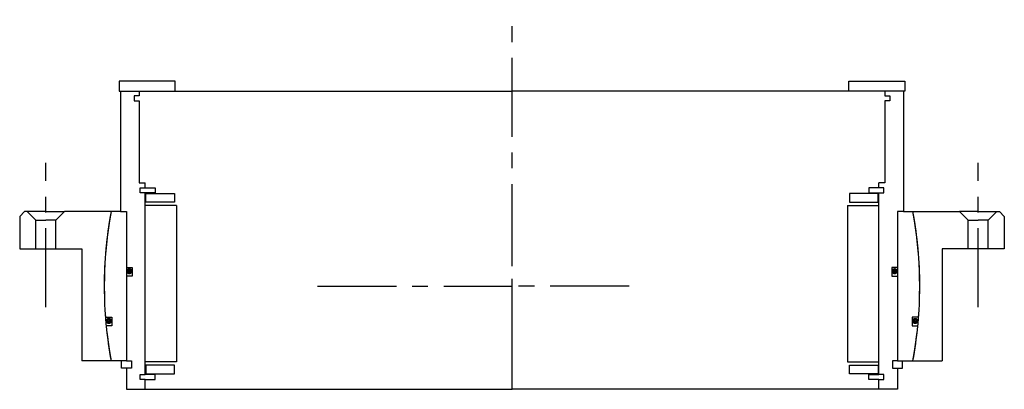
# Model space of a CAD drawing. Header units: millimetres. Extents: x -198 to 198, y -42 to 107.
import ezdxf

# ---------------------------------------------------------------- set-up
doc = ezdxf.new("R2010")
doc.units = ezdxf.units.MM
doc.linetypes.add('CENTER', pattern=[50.8, 31.75, -6.35, 6.35, -6.35])
doc.layers.add('Center', color=1, linetype='CENTER')

# ---------------------------------------------------------------- blocks, each defined once
blk = doc.blocks.new('4SF260-279 yderhus')
for p, q in [((-198, 28), (-196, 30)), ((-198, 28), (-198, 15)), ((-187.5, 30), (-196, 30)), ((-191.5, 26.5), (-195, 30)), ((-187.5, 30), (-180, 30)), ((-183.5, 26.5), (-180, 30)), ((-161.23, 30), (-180, 30)), ((161.23, 30), (180, 30)), ((187.5, 30), (180, 30)), ((183.5, 26.5), (180, 30)), ((187.5, 30), (196, 30)), ((191.5, 26.5), (195, 30)), ((198, 28), (196, 30)), ((198, 28), (198, 15)), ((-191.5, 15), (-191.5, 26.5)), ((-191.5, 26.5), (-187.5, 26.5)), ((-183.5, 26.5), (-187.5, 26.5)), ((-183.5, 15), (-183.5, 26.5)), ((183.5, 15), (183.5, 26.5)), ((183.5, 26.5), (187.5, 26.5)), ((191.5, 26.5), (187.5, 26.5)), ((191.5, 15), (191.5, 26.5)), ((-198, 15), (-187.5, 15)), ((-187.5, 15), (-183.5, 15)), ((-183.5, 15), (-173, 15)), ((-173, 15), (-173, -30)), ((173, 15), (173, -30)), ((183.5, 15), (173, 15)), ((187.5, 15), (183.5, 15)), ((198, 15), (187.5, 15)), ((-161.23, -30), (-173, -30)), ((161.23, -30), (173, -30))]:
    blk.add_line(p, q)
for start, end in [(169.4597, 190.5403), (349.4597, 10.5403)]:
    blk.add_arc((0, 0), 164, start, end)
at = {"layer": 'Center'}
for p, q in [((-187.5, -8.46), (-187.5, 49.54)), ((187.5, -8.46), (187.5, 49.54)), ((0, -30), (0, 30)), ((-78.25, 0), (0, 0)), ((47.13, 0), (0, 0))]:
    blk.add_line(p, q, dxfattribs=at)
blk = doc.blocks.new('in-sf270')
for p, q in [((-135.5, 82.5), (-158, 82.5)), ((-158, 82.5), (-158, 78.5)), ((-135.5, 78.5), (-135.5, 82.5)), ((135.5, 82.5), (158, 82.5)), ((135.5, 78.5), (135.5, 82.5)), ((158, 82.5), (158, 78.5)), ((-158, 78.5), (-135.5, 78.5)), ((-157.5, 78.5), (-157.5, 30)), ((-157.5, 78.5), (-150, 78.5)), ((-150, 76.5), (-152, 76.5)), ((-152, 76.5), (-152, 74.5)), ((-150, 78.5), (0, 78.5)), ((-150, 78.5), (-150, 76.5)), ((150, 78.5), (0, 78.5)), ((158, 78.5), (135.5, 78.5)), ((150, 78.5), (150, 76.5)), ((157.5, 78.5), (150, 78.5)), ((150, 76.5), (152, 76.5)), ((152, 76.5), (152, 74.5)), ((157.5, 78.5), (157.5, 30)), ((-152, 74.5), (-150, 74.5)), ((-150, 74.5), (-150, 41.5)), ((150, 74.5), (150, 41.5)), ((152, 74.5), (150, 74.5)), ((-150, 41.5), (-147.5, 41.5)), ((-147.5, 39.5), (-147.5, 41.5)), ((150, 41.5), (147.5, 41.5)), ((147.5, 39.5), (147.5, 41.5)), ((-149.5, 39.5), (-147.5, 39.5)), ((-149.5, 37.5), (-149.5, 39.5)), ((-147.5, 37.5), (-149.5, 37.5)), ((-147.5, 39.5), (-143.5, 39.5)), ((-147.5, -35.5), (-147.5, 37.5)), ((-143.5, 37.5), (-147.5, 37.5)), ((-147.25, 37.25), (-135.75, 37.25)), ((-147.25, 33.75), (-147.25, 37.25)), ((-143.5, 39.5), (-143.5, 37.5)), ((-135.75, 37.25), (-135.75, 33.75)), ((147.25, 37.25), (135.75, 37.25)), ((135.75, 37.25), (135.75, 33.75)), ((143.5, 39.5), (143.5, 37.5)), ((147.5, 39.5), (143.5, 39.5)), ((143.5, 37.5), (147.5, 37.5)), ((147.25, 33.75), (147.25, 37.25)), ((149.5, 39.5), (147.5, 39.5)), ((147.5, -35.5), (147.5, 37.5)), ((147.5, 37.5), (149.5, 37.5)), ((149.5, 37.5), (149.5, 39.5)), ((-135, 32.5), (-147.5, 32.5)), ((-135.75, 33.75), (-147.25, 33.75)), ((-135, 32.5), (-135, -30.5)), ((135, 32.5), (135, -30.5)), ((135, 32.5), (147.5, 32.5)), ((135.75, 33.75), (147.25, 33.75)), ((-157.5, 30), (-161.23, 30)), ((-157.5, 30), (-155, 30)), ((-155, 30), (-155, -30)), ((-155, 30), (-155, 7.5)), ((155, 30), (155, -30)), ((155, 30), (155, 7.5)), ((157.5, 30), (155, 30)), ((157.5, 30), (161.23, 30)), ((-155, 7.5), (-152.8, 7.5)), ((-155, 4), (-155, -30)), ((-152.8, 4), (-155, 4)), ((-152.8, 7.5), (-152.8, 4)), ((155, 7.5), (152.8, 7.5)), ((152.8, 7.5), (152.8, 4)), ((152.8, 4), (155, 4)), ((155, 4), (155, -30)), ((-163.52, -12.5), (-160.88, -12.5)), ((-160.88, -12.5), (-160.88, -16)), ((160.88, -12.5), (160.88, -16)), ((163.52, -12.5), (160.88, -12.5)), ((-160.88, -16), (-163.22, -16)), ((160.88, -16), (163.22, -16)), ((-155, -30), (-161.23, -30)), ((-157, -33), (-157, -30)), ((-155, -30), (-153, -30)), ((-153, -30), (-153, -33)), ((-135, -30.5), (-147.5, -30.5)), ((135, -30.5), (147.5, -30.5)), ((155, -30), (153, -30)), ((153, -30), (153, -33)), ((155, -30), (161.23, -30)), ((157, -33), (157, -30)), ((-155, -33), (-157, -33)), ((-155, -33), (-155, -41.5)), ((-153, -33), (-155, -33)), ((-149.5, -35.5), (-147.5, -35.5)), ((-149.5, -37.5), (-149.5, -35.5)), ((-143.5, -35.5), (-147.5, -35.5)), ((-147.25, -31.75), (-147.25, -35.25)), ((-135.75, -31.75), (-147.25, -31.75)), ((-147.25, -35.25), (-135.75, -35.25)), ((-143.5, -37.5), (-143.5, -35.5)), ((-135.75, -35.25), (-135.75, -31.75)), ((135.75, -35.25), (135.75, -31.75)), ((135.75, -31.75), (147.25, -31.75)), ((147.25, -35.25), (135.75, -35.25)), ((143.5, -37.5), (143.5, -35.5)), ((143.5, -35.5), (147.5, -35.5)), ((147.25, -31.75), (147.25, -35.25)), ((149.5, -35.5), (147.5, -35.5)), ((149.5, -37.5), (149.5, -35.5)), ((153, -33), (155, -33)), ((155, -33), (155, -41.5)), ((155, -33), (157, -33)), ((-147.5, -37.5), (-149.5, -37.5)), ((-147.5, -37.5), (-143.5, -37.5)), ((-147.5, -41.5), (-147.5, -37.5)), ((147.5, -37.5), (143.5, -37.5)), ((147.5, -37.5), (149.5, -37.5)), ((147.5, -41.5), (147.5, -37.5)), ((-155, -41.5), (-147.5, -41.5)), ((-147.5, -41.5), (0, -41.5)), ((147.5, -41.5), (0, -41.5)), ((155, -41.5), (147.5, -41.5))]:
    blk.add_line(p, q)
at = {"const_width": 1.2}
for points in [[(-153.26, 6, -1), (-154.56, 6, -1)], [(153.26, 6, 1), (154.56, 6, 1)], [(-161.5, -14, -1), (-162.8, -14, -1)], [(161.5, -14, 1), (162.8, -14, 1)]]:
    blk.add_lwpolyline(points, format="xyb", close=True, dxfattribs=at)
for start, end in [(169.4597, 184.3713), (355.6287, 10.5403), (185.5987, 190.5403), (349.4597, 354.4013)]:
    blk.add_arc((0, 0), 164, start, end)
at = {"layer": 'Center'}
blk.add_line((0, -41.5), (0, 107.19), dxfattribs=at)

msp = doc.modelspace()

# ---------------------------------------------------------------- block references
for name in ['in-sf270', '4SF260-279 yderhus']:
    msp.add_blockref(name, (0, 0))

doc.saveas('drawing.dxf')
